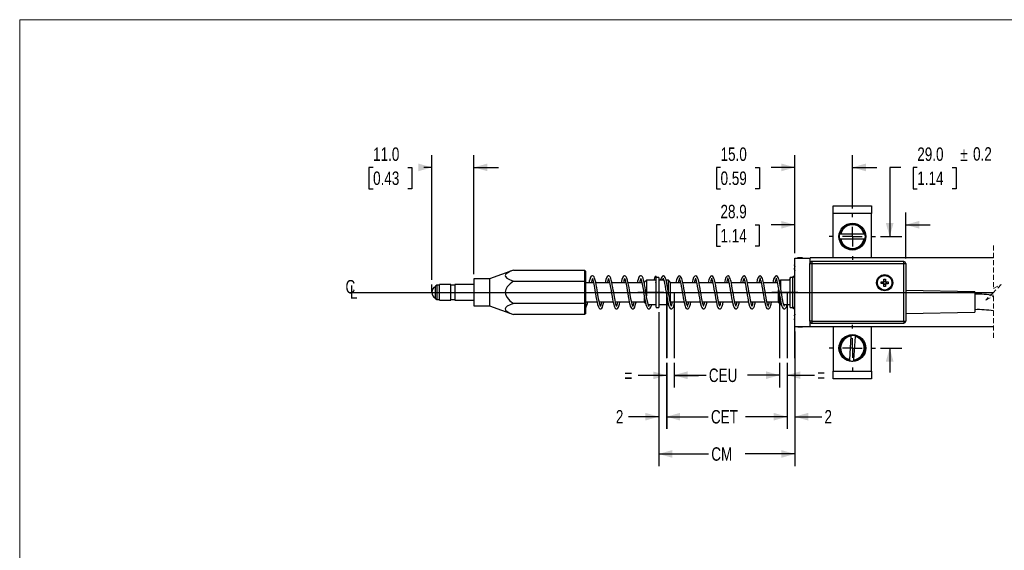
# Model space of a CAD drawing. Header units: millimetres. Extents: x 0 to 432, y 0 to 279.
# Tile 3 of 7: x 0 to 256, y 141 to 279. Entities that reach past the tile are written whole.
import ezdxf

# ---------------------------------------------------------------- set-up
doc = ezdxf.new("R2010")
doc.units = ezdxf.units.MM
doc.linetypes.add('CENTERX2', pattern=[20.32, 12.7, -2.54, 2.54, -2.54])
doc.linetypes.add('HIDDEN', pattern=[1.905, 1.27, -0.635])
doc.layers.add('CENTER', color=40, linetype='CENTERX2')
doc.layers.add('DIMENSIONS', color=140, linetype='Continuous', lineweight=25)
doc.layers.add('TEXT', color=140, linetype='Continuous', lineweight=25)
doc.styles.add('SLDTEXTSTYLE0', font='TXT', dxfattribs={"width": 0.75})
doc.dimstyles.new('SLDDIMSTYLE1', dxfattribs={"dimtxt": 3.5, "dimasz": 3.5, "dimexe": 0, "dimexo": 0.0625, "dimgap": 0.875, "dimtad": 0, "dimtih": 1, "dimtoh": 1, "dimdec": 1, "dimrnd": 1e-09, "dimzin": 12, "dimdsep": 46, "dimtxsty": 'SLDTEXTSTYLE0', "dimsah": 1, "dimcen": 0.09, "dimadec": 0, "dimazin": 3, "dimtfac": 1, "dimtdec": 1, "dimtofl": 0, "dimtmove": 0, "dimatfit": 3, "dimfxl": 0, "dimfrac": 2, "dimtolj": 1, "dimtzin": 12, "dimarcsym": 0})
doc.dimstyles.new('SLDDIMSTYLE2', dxfattribs={"dimtxt": 3.5, "dimasz": 3.5, "dimexe": 0, "dimexo": 0.0625, "dimgap": 0.875, "dimtad": 0, "dimtih": 1, "dimtoh": 1, "dimdec": 1, "dimrnd": 1e-09, "dimzin": 12, "dimdsep": 46, "dimtxsty": 'SLDTEXTSTYLE0', "dimsah": 1, "dimcen": 0.09, "dimadec": 0, "dimazin": 3, "dimtfac": 1, "dimtdec": 1, "dimtmove": 0, "dimatfit": 0, "dimfxl": 0, "dimfrac": 2, "dimtolj": 1, "dimtzin": 12, "dimarcsym": 0})
doc.dimstyles.new('SLDDIMSTYLE5', dxfattribs={"dimtxt": 3.5, "dimasz": 3.5, "dimexe": 0, "dimexo": 0.0625, "dimgap": 0.875, "dimtad": 0, "dimtih": 1, "dimtoh": 1, "dimdec": 1, "dimrnd": 1e-09, "dimzin": 4, "dimdsep": 46, "dimtxsty": 'SLDTEXTSTYLE0', "dimsah": 1, "dimcen": 0.09, "dimadec": 0, "dimazin": 1, "dimtfac": 1, "dimtdec": 1, "dimtmove": 0, "dimatfit": 0, "dimfxl": 0, "dimfrac": 2, "dimtolj": 1, "dimtzin": 12, "dimarcsym": 0})

# ---------------------------------------------------------------- blocks, each defined once
blk = doc.blocks.new('SW_BROKEN_VIEW_0')
at = {"color": 0}
for p, q in [((-29.36, 0), (-29.36, -17.17)), ((-27.41, 0), (-27.41, -17.17)), ((0, 0), (0, -17.17)), ((1.97, 0), (1.97, -17.17)), ((3.99, -17.17), (3.99, -7.07)), ((-90.51, -91.8), (-90.51, -93.4))]:
    blk.add_line(p, q, dxfattribs=at)
blk = doc.blocks.new('_D_2')
at = {"layer": 'DIMENSIONS'}
for p, q in [((168.41, 190.12), (168.41, 172.97)), ((199.73, 190.12), (199.73, 172.97)), ((168.41, 176.15), (179.22, 176.15)), ((199.73, 176.15), (188.92, 176.15))]:
    blk.add_line(p, q, dxfattribs=at)
for points in [[(168.41, 176.15), (171.91, 175.15), (171.91, 177.15)], [(199.73, 176.15), (196.23, 177.15), (196.23, 175.15)]]:
    blk.add_solid(points, dxfattribs=at)
at = {"layer": 'DIMENSIONS', "insert": (179.93, 177.88), "char_height": 3.5, "attachment_point": 1, "style": 'SLDTEXTSTYLE0'}
blk.add_mtext('CET', dxfattribs=at)
blk = doc.blocks.new('_D_3')
at = {"layer": 'DIMENSIONS'}
for p, q in [((168.41, 190.12), (168.41, 183.72)), ((170.36, 190.12), (170.36, 183.72)), ((168.41, 186.9), (160.96, 186.9)), ((170.36, 186.9), (176.71, 186.9))]:
    blk.add_line(p, q, dxfattribs=at)
for points in [[(168.41, 186.9), (164.91, 187.9), (164.91, 185.9)], [(170.36, 186.9), (173.86, 185.9), (173.86, 187.9)]]:
    blk.add_solid(points, dxfattribs=at)
at = {"layer": 'DIMENSIONS', "insert": (157.42, 188.63), "char_height": 3.5, "attachment_point": 1, "style": 'SLDTEXTSTYLE0'}
blk.add_mtext('=', dxfattribs=at)
blk = doc.blocks.new('_D_4')
at = {"layer": 'DIMENSIONS'}
for p, q in [((170.36, 190.12), (170.36, 183.76)), ((197.76, 190.12), (197.76, 183.76)), ((170.36, 186.94), (178.67, 186.94)), ((197.76, 186.94), (189.45, 186.94))]:
    blk.add_line(p, q, dxfattribs=at)
for points in [[(170.36, 186.94), (173.86, 185.94), (173.86, 187.94)], [(197.76, 186.94), (194.26, 187.94), (194.26, 185.94)]]:
    blk.add_solid(points, dxfattribs=at)
at = {"layer": 'DIMENSIONS', "insert": (179.38, 188.67), "char_height": 3.5, "attachment_point": 1, "style": 'SLDTEXTSTYLE0'}
blk.add_mtext('CEU', dxfattribs=at)
blk = doc.blocks.new('_D_5')
at = {"layer": 'DIMENSIONS'}
for p, q in [((197.76, 190.12), (197.76, 183.76)), ((199.73, 190.12), (199.73, 183.76)), ((197.76, 186.94), (191.41, 186.94)), ((199.73, 186.94), (206.88, 186.94))]:
    blk.add_line(p, q, dxfattribs=at)
for points in [[(197.76, 186.94), (194.26, 187.94), (194.26, 185.94)], [(199.73, 186.94), (203.23, 185.94), (203.23, 187.94)]]:
    blk.add_solid(points, dxfattribs=at)
at = {"layer": 'DIMENSIONS', "insert": (207.59, 188.67), "char_height": 3.5, "attachment_point": 1, "style": 'SLDTEXTSTYLE0'}
blk.add_mtext('=', dxfattribs=at)
blk = doc.blocks.new('_D_6')
at = {"layer": 'DIMENSIONS'}
for p, q in [((199.73, 190.12), (199.73, 172.97)), ((201.75, 190.12), (201.75, 172.97)), ((199.73, 176.15), (193.38, 176.15)), ((201.75, 176.15), (208.76, 176.15))]:
    blk.add_line(p, q, dxfattribs=at)
for points in [[(199.73, 176.15), (196.23, 177.15), (196.23, 175.15)], [(201.75, 176.15), (205.25, 175.15), (205.25, 177.15)]]:
    blk.add_solid(points, dxfattribs=at)
at = {"layer": 'DIMENSIONS', "insert": (209.47, 177.88), "char_height": 3.5, "attachment_point": 1, "style": 'SLDTEXTSTYLE0'}
blk.add_mtext('2', dxfattribs=at)
blk = doc.blocks.new('SW_BROKEN_VIEW_1')
at = {"color": 0}
for p, q in [((0, 0), (167.72, 0)), ((21.52, 0), (21.52, 2.03)), ((82.67, 0), (82.67, -17.06)), ((180.42, 0), (230, 0))]:
    blk.add_line(p, q, dxfattribs=at)
blk = doc.blocks.new('_D_17')
at = {"layer": 'DIMENSIONS'}
for p, q in [((107.25, 211.78), (107.25, 244.16)), ((118.25, 213.26), (118.25, 244.16)), ((91.99, 240.96), (90.92, 240.96)), ((90.92, 240.96), (90.92, 235.4)), ((101.04, 240.96), (102.11, 240.96)), ((102.11, 240.96), (102.11, 235.4)), ((107.25, 240.99), (105.18, 240.99)), ((118.25, 240.99), (124.6, 240.99)), ((90.92, 235.4), (91.99, 235.4)), ((102.11, 235.4), (101.04, 235.4))]:
    blk.add_line(p, q, dxfattribs=at)
for points in [[(107.25, 240.99), (103.75, 241.99), (103.75, 239.99)], [(118.25, 240.99), (121.75, 239.99), (121.75, 241.99)]]:
    blk.add_solid(points, dxfattribs=at)
at = {"layer": 'DIMENSIONS', "char_height": 3.5, "attachment_point": 1, "style": 'SLDTEXTSTYLE0'}
for s, insert in [('11.0', (91.99, 246.18)), ('0.43', (91.99, 239.92))]:
    blk.add_mtext(s, dxfattribs=dict(at, insert=insert))
blk = doc.blocks.new('_D_18')
at = {"layer": 'DIMENSIONS'}
for p, q in [((166.35, 203.32), (166.35, 172.97)), ((168.4, 190.16), (168.4, 172.97)), ((166.35, 176.15), (158.47, 176.15)), ((168.4, 176.15), (174.75, 176.15))]:
    blk.add_line(p, q, dxfattribs=at)
for points in [[(166.35, 176.15), (162.85, 177.15), (162.85, 175.15)], [(168.4, 176.15), (171.9, 175.15), (171.9, 177.15)]]:
    blk.add_solid(points, dxfattribs=at)
at = {"layer": 'DIMENSIONS', "insert": (155.18, 177.88), "char_height": 3.5, "attachment_point": 1, "style": 'SLDTEXTSTYLE0'}
blk.add_mtext('2', dxfattribs=at)
blk = doc.blocks.new('_D_21')
at = {"layer": 'DIMENSIONS'}
for p, q in [((201.75, 218.66), (201.75, 229.23)), ((230.65, 217.26), (230.65, 229.23)), ((182.41, 226.03), (181.34, 226.03)), ((181.34, 226.03), (181.34, 220.47)), ((191.46, 226.03), (192.52, 226.03)), ((192.52, 226.03), (192.52, 220.47)), ((201.75, 226.06), (195.59, 226.06)), ((230.65, 226.06), (237, 226.06)), ((181.34, 220.47), (182.41, 220.47)), ((192.52, 220.47), (191.46, 220.47))]:
    blk.add_line(p, q, dxfattribs=at)
for points in [[(201.75, 226.06), (198.25, 227.06), (198.25, 225.06)], [(230.65, 226.06), (234.15, 225.06), (234.15, 227.06)]]:
    blk.add_solid(points, dxfattribs=at)
at = {"layer": 'DIMENSIONS', "char_height": 3.5, "attachment_point": 1, "style": 'SLDTEXTSTYLE0'}
for s, insert in [('28.9', (182.41, 231.25)), ('1.14', (182.41, 224.99))]:
    blk.add_mtext(s, dxfattribs=dict(at, insert=insert))
blk = doc.blocks.new('_D_23')
at = {"layer": 'DIMENSIONS'}
for p, q in [((229.38, 240.99), (226.45, 240.99)), ((226.45, 240.99), (226.45, 222.99)), ((233.64, 240.96), (232.58, 240.96)), ((232.58, 240.96), (232.58, 235.4)), ((242.7, 240.96), (243.76, 240.96)), ((243.76, 240.96), (243.76, 235.4)), ((232.58, 235.4), (233.64, 235.4)), ((243.76, 235.4), (242.7, 235.4)), ((224.06, 222.99), (229.63, 222.99)), ((224.06, 193.99), (229.63, 193.99)), ((226.45, 193.99), (226.45, 187.64))]:
    blk.add_line(p, q, dxfattribs=at)
for points in [[(226.45, 222.99), (227.45, 226.49), (225.45, 226.49)], [(226.45, 193.99), (225.45, 190.49), (227.45, 190.49)]]:
    blk.add_solid(points, dxfattribs=at)
at = {"layer": 'DIMENSIONS', "char_height": 3.5, "attachment_point": 1, "style": 'SLDTEXTSTYLE0'}
for s, insert in [('29.0', (233.64, 246.18)), ('%%p', (244.83, 246.18)), ('0.2', (248.16, 246.24)), ('1.14', (233.64, 239.92))]:
    blk.add_mtext(s, dxfattribs=dict(at, insert=insert))
blk = doc.blocks.new('_D_24')
at = {"layer": 'DIMENSIONS'}
for p, q in [((201.75, 218.66), (201.75, 244.16)), ((216.75, 230.3), (216.75, 244.16)), ((182.43, 240.96), (181.37, 240.96)), ((181.37, 240.96), (181.37, 235.4)), ((191.48, 240.96), (192.55, 240.96)), ((192.55, 240.96), (192.55, 235.4)), ((201.75, 240.99), (195.62, 240.99)), ((216.75, 240.99), (223.1, 240.99)), ((181.37, 235.4), (182.43, 235.4)), ((192.55, 235.4), (191.48, 235.4))]:
    blk.add_line(p, q, dxfattribs=at)
for points in [[(201.75, 240.99), (198.25, 241.99), (198.25, 239.99)], [(216.75, 240.99), (220.25, 239.99), (220.25, 241.99)]]:
    blk.add_solid(points, dxfattribs=at)
at = {"layer": 'DIMENSIONS', "char_height": 3.5, "attachment_point": 1, "style": 'SLDTEXTSTYLE0'}
for s, insert in [('15.0', (182.43, 246.18)), ('0.59', (182.43, 239.92))]:
    blk.add_mtext(s, dxfattribs=dict(at, insert=insert))
blk = doc.blocks.new('_D_25')
at = {"layer": 'DIMENSIONS'}
for p, q in [((166.35, 203.32), (166.35, 163.28)), ((201.75, 198.32), (201.75, 163.28)), ((166.35, 166.46), (179.3, 166.46)), ((201.75, 166.46), (188.8, 166.46))]:
    blk.add_line(p, q, dxfattribs=at)
for points in [[(166.35, 166.46), (169.85, 165.46), (169.85, 167.46)], [(201.75, 166.46), (198.25, 167.46), (198.25, 165.46)]]:
    blk.add_solid(points, dxfattribs=at)
at = {"layer": 'DIMENSIONS', "insert": (180.01, 168.19), "char_height": 3.5, "attachment_point": 1, "style": 'SLDTEXTSTYLE0'}
blk.add_mtext('CM', dxfattribs=at)
blk = doc.blocks.new('SW_SYMBOL_MOD_CL')
at = {"layer": 'TEXT', "color": 0, "char_height": 783, "attachment_point": 5, "style": 'SLDTEXTSTYLE0'}
for s, insert in [('C', (400, 600)), ('L', (600, 300))]:
    blk.add_mtext(s, dxfattribs=dict(at, insert=insert))
blk = doc.blocks.new('SW_CENTERMARKSYMBOL_2')
at = {"layer": 'CENTER', "color": 0}
for p, q in [((0, 5.08), (0, 6.04)), ((-5.08, 0), (-6.04, 0)), ((0, 0), (-2.54, 0)), ((0, 0), (0, 2.54)), ((0, 0), (0, -2.54)), ((0, 0), (2.54, 0)), ((5.08, 0), (6.04, 0)), ((0, -5.08), (0, -6.04))]:
    blk.add_line(p, q, dxfattribs=at)
blk = doc.blocks.new('SW_CENTERMARKSYMBOL_5')
at = {"layer": 'CENTER', "color": 0}
for p, q in [((0, 5.08), (0, 6.04)), ((-5.08, 0), (-6.04, 0)), ((0, 0), (-2.54, 0)), ((0, 0), (0, 2.54)), ((0, 0), (0, -2.54)), ((0, 0), (2.54, 0)), ((5.08, 0), (6.04, 0)), ((0, -5.08), (0, -6.04))]:
    blk.add_line(p, q, dxfattribs=at)

msp = doc.modelspace()

# ---------------------------------------------------------------- linework, layer by layer
at = {"color": 7, "linetype": 'Continuous', "lineweight": 18}
for p, q in [((0, 0), (0, 279.4)), ((0, 279.4), (431.8, 279.4))]:
    msp.add_line(p, q, dxfattribs=at)
for p, q in [((211.75, 217.49), (211.75, 228.99)), ((213.52, 223.59), (213.43, 223.59)), ((219.78, 223.59), (213.72, 223.59)), ((220.06, 223.59), (219.98, 223.59)), ((213.52, 222.39), (213.72, 222.39)), ((213.72, 222.39), (219.78, 222.39)), ((219.98, 222.39), (220.06, 222.39)), ((201.7, 215.48), (201.75, 215.48)), ((201.7, 215.42), (201.7, 215.21)), ((201.7, 215.42), (201.75, 215.42)), ((202.45, 217.39), (202.45, 217.39)), ((202.64, 217.42), (202.64, 217.49)), ((202.64, 217.39), (202.64, 217.42)), ((203.75, 217.39), (203.75, 217.49)), ((205.65, 215.99), (206.15, 215.99)), ((253.46, 217.49), (205.75, 217.49)), ((205.75, 216.29), (205.75, 217.49)), ((206.15, 216.49), (206.15, 215.99)), ((206.15, 215.99), (206.15, 200.99)), ((230.15, 215.99), (230.65, 215.99)), ((230.65, 215.99), (230.65, 200.99)), ((128.5, 214.26), (122.25, 211.99)), ((201.75, 215.22), (201.7, 215.21)), ((201.75, 214.37), (201.7, 214.37)), ((108.55, 210.39), (108.25, 210.09)), ((109.25, 210.39), (108.55, 210.39)), ((108.55, 210.39), (108.55, 210.31)), ((108.55, 210.31), (108.55, 206.59)), ((112.25, 210.49), (109.25, 210.49)), ((109.25, 206.49), (109.25, 210.49)), ((112.25, 206.49), (112.25, 210.49)), ((113.25, 210.39), (112.25, 210.39)), ((118.25, 210.49), (113.25, 210.49)), ((113.25, 210.49), (113.25, 207.49)), ((122.25, 211.99), (118.25, 211.99)), ((118.25, 211.99), (118.25, 206.74)), ((122.25, 211.99), (122.25, 206.74)), ((149.34, 210.99), (147.25, 210.99)), ((153.54, 210.99), (149.95, 210.99)), ((157.74, 210.99), (154.15, 210.99)), ((161.94, 210.99), (158.35, 210.99)), ((162.65, 210.99), (162.55, 210.99)), ((163.15, 211.64), (162.65, 211.14)), ((162.65, 210.55), (162.65, 211.14)), ((165.65, 211.64), (163.15, 211.64)), ((163.15, 211.64), (163.15, 207.62)), ((165.56, 210.99), (165.65, 211.35)), ((165.65, 212.39), (165.65, 212.72)), ((166.35, 212.39), (165.65, 212.39)), ((165.65, 204.66), (165.65, 212.36)), ((166.35, 212.39), (166.35, 204.59)), ((167.65, 211.64), (166.35, 211.64)), ((168.85, 208.57), (168.85, 211.64)), ((169.35, 211.14), (169.35, 205.89)), ((172.01, 210.99), (169.35, 210.99)), ((176.21, 210.99), (172.61, 210.99)), ((180.41, 210.99), (176.81, 210.99)), ((184.61, 210.99), (181.01, 210.99)), ((188.81, 210.99), (185.21, 210.99)), ((193.01, 210.99), (189.41, 210.99)), ((197.21, 210.99), (193.61, 210.99)), ((198.05, 211.64), (198.05, 209.74)), ((201.25, 212.39), (200.55, 212.39)), ((200.55, 204.95), (200.55, 212.39)), ((201.36, 212.6), (201.25, 212.49)), ((201.25, 212.47), (201.25, 212.49)), ((201.25, 212.39), (201.25, 212.47)), ((224.8, 211.04), (224.8, 211.23)), ((225.09, 210.64), (224.91, 210.64)), ((225.21, 211.34), (225.39, 211.34)), ((225.5, 210.93), (225.5, 210.74)), ((108.25, 210.02), (108.25, 210.09)), ((108.25, 206.89), (108.25, 210.02)), ((197.55, 206.08), (197.55, 209.15)), ((248.65, 208.66), (230.65, 208.97)), ((248.65, 208.66), (248.65, 203.32)), ((109.25, 206.49), (112.25, 206.49)), ((112.25, 206.59), (113.25, 206.59)), ((113.25, 207.49), (113.25, 206.49)), ((113.25, 206.49), (118.25, 206.49)), ((118.25, 206.74), (118.25, 204.99)), ((122.25, 206.74), (122.25, 204.99)), ((147.25, 205.99), (150.26, 205.99)), ((150.86, 205.99), (154.46, 205.99)), ((155.06, 205.99), (158.66, 205.99)), ((159.26, 205.99), (162.65, 205.99)), ((162.65, 205.89), (162.65, 207.04)), ((162.65, 205.84), (162.65, 205.89)), ((162.65, 205.84), (162.97, 205.52)), ((163.63, 205.34), (165.65, 205.34)), ((163.88, 205.34), (163.76, 204.92)), ((166.35, 205.34), (168.85, 205.34)), ((168.85, 205.34), (168.85, 205.4)), ((169.35, 205.99), (172.91, 205.99)), ((169.35, 205.89), (169.35, 205.84)), ((173.52, 205.99), (177.11, 205.99)), ((177.72, 205.99), (181.31, 205.99)), ((181.92, 205.99), (185.51, 205.99)), ((186.12, 205.99), (189.71, 205.99)), ((190.32, 205.99), (193.91, 205.99)), ((194.52, 205.99), (197.55, 205.99)), ((197.55, 205.84), (197.55, 206.08)), ((197.55, 205.84), (198.05, 205.34)), ((198.05, 206.3), (198.05, 205.63)), ((198.05, 205.63), (198.05, 205.34)), ((198.05, 205.34), (198.27, 205.34)), ((198.87, 205.34), (200.55, 205.34)), ((118.25, 204.99), (122.25, 204.99)), ((122.25, 204.99), (128.5, 202.71)), ((165.65, 204.66), (165.65, 204.59)), ((165.65, 204.59), (166.35, 204.59)), ((200.55, 204.59), (200.55, 204.95)), ((200.55, 204.59), (201.25, 204.59)), ((201.25, 204.49), (201.25, 204.5)), ((201.25, 204.49), (201.38, 204.36)), ((230.65, 203.01), (248.65, 203.32)), ((201.7, 201.62), (201.75, 201.62)), ((201.75, 201.61), (201.7, 201.61)), ((206.15, 200.99), (206.15, 200.49)), ((230.15, 200.99), (230.65, 200.99)), ((230.15, 200.99), (230.15, 200.49)), ((201.75, 199.59), (205.75, 199.59)), ((202.45, 199.58), (202.45, 199.59)), ((202.64, 199.49), (202.64, 199.59)), ((202.64, 199.49), (203.75, 199.49)), ((203.75, 199.49), (203.75, 199.59)), ((217.15, 190.92), (217.54, 196.97))]:
    msp.add_line(p, q)
at = {"color": 7, "linetype": 'HIDDEN', "lineweight": 18}
for p, q in [((253.46, 220.66), (253.46, 209.49)), ((253.46, 209.49), (255.46, 210.49)), ((255.46, 210.49), (253.46, 208.49)), ((253.46, 208.49), (251.46, 206.49)), ((251.46, 206.49), (253.46, 207.49)), ((253.46, 207.49), (253.46, 196.31))]:
    msp.add_line(p, q, dxfattribs=at)
at = {"color": 7, "linetype": 'CENTERX2'}
for p, q in [((167.65, 208.49), (160.9, 208.49)), ((202.55, 208.49), (195.8, 208.49))]:
    msp.add_line(p, q, dxfattribs=at)
at = {"flags": 128}
for points in [[(221.75, 217.49), (221.75, 228.99), (211.75, 228.99), (211.75, 229.38), (211.75, 229.75), (211.75, 230.1), (211.75, 230.4), (211.75, 230.65), (211.75, 230.84), (211.75, 230.95), (211.75, 230.99), (221.75, 230.99), (221.75, 230.95), (221.75, 230.84), (221.75, 230.65), (221.75, 230.4), (221.75, 230.1), (221.75, 229.75), (221.75, 229.38), (221.75, 228.99)], [(219.82, 223.59), (219.78, 223.59), (219.56, 224.26), (219.2, 224.87), (218.71, 225.37), (218.12, 225.76), (217.45, 226), (216.75, 226.08), (216.05, 226), (215.38, 225.76), (214.79, 225.37), (214.3, 224.87), (213.93, 224.26), (213.72, 223.59), (213.65, 223.59), (213.59, 223.59), (213.55, 223.59), (213.52, 223.59), (213.52, 223.59), (213.72, 224.26), (214.05, 224.87), (214.52, 225.4), (215.08, 225.82), (215.71, 226.11), (216.4, 226.26), (217.1, 226.26), (217.78, 226.11), (218.42, 225.82), (218.98, 225.4), (219.44, 224.87), (219.78, 224.26), (219.98, 223.59), (219.98, 223.59), (219.96, 223.59), (219.94, 223.59), (219.88, 223.59), (219.82, 223.59)], [(213.52, 222.39), (213.48, 222.39), (213.43, 222.39), (213.41, 222.54), (213.39, 222.69), (213.38, 222.84), (213.38, 222.99), (213.38, 223.14), (213.39, 223.29), (213.41, 223.44), (213.43, 223.59)], [(213.72, 222.39), (213.93, 221.71), (214.3, 221.11), (214.79, 220.6), (215.38, 220.22), (216.05, 219.98), (216.75, 219.9), (217.45, 219.98), (218.12, 220.22), (218.71, 220.6), (219.2, 221.11), (219.56, 221.71), (219.78, 222.39), (219.84, 222.39), (219.9, 222.39), (219.94, 222.39), (219.97, 222.39), (219.98, 222.39)], [(201.75, 215.54), (201.75, 215.54), (201.73, 215.52), (201.72, 215.5), (201.7, 215.48), (201.7, 215.5), (201.7, 215.52), (201.7, 215.53), (201.7, 215.55), (201.7, 215.57), (201.7, 215.58), (201.7, 215.59), (201.7, 215.6), (201.72, 215.68), (201.73, 215.77), (201.75, 215.85), (201.75, 215.86)], [(201.75, 199.59), (201.75, 217.39), (205.75, 217.39)], [(203.75, 217.49), (202.64, 217.49), (202.62, 217.49), (202.59, 217.48), (202.56, 217.47), (202.54, 217.46), (202.51, 217.45), (202.49, 217.43), (202.47, 217.41), (202.45, 217.39)], [(206.15, 215.99), (230.15, 215.99), (230.15, 216.09), (230.15, 216.18), (230.15, 216.27), (230.15, 216.34), (230.15, 216.4), (230.15, 216.45), (230.15, 216.48), (230.15, 216.49), (206.15, 216.49), (206.05, 216.48), (205.96, 216.45), (205.87, 216.4), (205.8, 216.34), (205.73, 216.27), (205.69, 216.18), (205.66, 216.09), (205.65, 215.99)], [(206.15, 200.99), (206.05, 200.99), (205.96, 200.99), (205.87, 200.99), (205.8, 200.99), (205.73, 200.99), (205.69, 200.99), (205.66, 200.99), (205.65, 200.99), (205.65, 215.99)], [(206.15, 200.99), (230.15, 200.99), (230.15, 215.99)], [(128.5, 214.26), (127.73, 213.96), (127.03, 213.6), (126.52, 213.19), (126.38, 212.88), (126.44, 212.57), (126.77, 212.21), (127.48, 211.79), (128.5, 211.37), (127.65, 210.69), (126.91, 209.9), (126.51, 209.19), (126.37, 208.55), (126.46, 207.9), (126.87, 207.13), (127.62, 206.3), (128.5, 205.6), (127.66, 205.26), (126.91, 204.86), (126.51, 204.51), (126.37, 204.19), (126.46, 203.86), (126.87, 203.48), (127.61, 203.07), (128.5, 202.71)], [(128.5, 214.26), (147.05, 214.26), (147.05, 211.37)], [(147.05, 214.26), (147.25, 214.03), (147.25, 211.26)], [(151.21, 204.78), (151.22, 204.78), (151.17, 204.89), (151.1, 205.09), (151.01, 205.41), (150.9, 205.84), (150.76, 206.46), (150.59, 207.34), (150.42, 208.43), (150.32, 209.06), (150.2, 209.74), (150.06, 210.44), (149.93, 211.11), (149.79, 211.69), (149.65, 212.16), (149.49, 212.5), (149.32, 212.69), (149.14, 212.78), (148.99, 212.78), (148.76, 212.67), (148.6, 212.48), (148.37, 211.85), (148.24, 211.36), (148.16, 210.99)], [(155.41, 204.78), (155.42, 204.78), (155.37, 204.89), (155.3, 205.09), (155.21, 205.41), (155.1, 205.84), (154.96, 206.46), (154.79, 207.34), (154.62, 208.43), (154.52, 209.06), (154.4, 209.74), (154.26, 210.44), (154.13, 211.11), (153.99, 211.69), (153.85, 212.16), (153.69, 212.5), (153.52, 212.69), (153.34, 212.78), (153.19, 212.78), (152.96, 212.67), (152.8, 212.48), (152.57, 211.85), (152.44, 211.36), (152.36, 210.99)], [(159.61, 204.78), (159.62, 204.78), (159.57, 204.89), (159.5, 205.09), (159.41, 205.41), (159.3, 205.84), (159.16, 206.46), (158.99, 207.34), (158.82, 208.43), (158.72, 209.06), (158.6, 209.74), (158.46, 210.44), (158.33, 211.11), (158.19, 211.69), (158.05, 212.16), (157.89, 212.5), (157.72, 212.69), (157.54, 212.78), (157.39, 212.78), (157.16, 212.67), (157, 212.48), (156.77, 211.85), (156.64, 211.36), (156.56, 210.99)], [(162.25, 212.16), (162.09, 212.5), (161.92, 212.69), (161.74, 212.78), (161.59, 212.78), (161.36, 212.67), (161.2, 212.48), (160.97, 211.85), (160.84, 211.36), (160.76, 210.99)], [(169.66, 204.8), (169.68, 204.81), (169.59, 204.99), (169.48, 205.32), (169.36, 205.79), (169.23, 206.4), (169.1, 207.12), (168.96, 207.92), (168.82, 208.74), (168.68, 209.52), (168.56, 210.23), (168.35, 211.31), (168.25, 211.71), (168.12, 212.12), (168, 212.37), (167.84, 212.62), (167.6, 212.77), (167.31, 212.73), (167.02, 212.36), (166.79, 211.75), (166.76, 211.64)], [(173.86, 204.8), (173.88, 204.81), (173.79, 204.99), (173.68, 205.32), (173.56, 205.79), (173.43, 206.4), (173.3, 207.12), (173.16, 207.92), (173.02, 208.74), (172.88, 209.52), (172.76, 210.23), (172.55, 211.31), (172.45, 211.71), (172.32, 212.12), (172.2, 212.37), (172.04, 212.62), (171.8, 212.77), (171.51, 212.73), (171.22, 212.36), (170.99, 211.75), (170.83, 211.07), (170.81, 210.99)], [(178.06, 204.8), (178.08, 204.81), (177.99, 204.99), (177.88, 205.32), (177.76, 205.79), (177.63, 206.4), (177.5, 207.12), (177.36, 207.92), (177.22, 208.74), (177.08, 209.52), (176.96, 210.23), (176.75, 211.31), (176.65, 211.71), (176.52, 212.12), (176.4, 212.37), (176.24, 212.62), (176, 212.77), (175.71, 212.73), (175.42, 212.36), (175.19, 211.75), (175.03, 211.07), (175.01, 210.99)], [(182.26, 204.8), (182.28, 204.81), (182.19, 204.99), (182.08, 205.32), (181.96, 205.79), (181.83, 206.4), (181.7, 207.12), (181.56, 207.92), (181.42, 208.74), (181.28, 209.52), (181.16, 210.23), (180.95, 211.31), (180.85, 211.71), (180.72, 212.12), (180.6, 212.37), (180.44, 212.62), (180.2, 212.77), (179.91, 212.73), (179.62, 212.36), (179.39, 211.75), (179.23, 211.07), (179.21, 210.99)], [(186.46, 204.8), (186.48, 204.81), (186.39, 204.99), (186.28, 205.32), (186.16, 205.79), (186.03, 206.4), (185.9, 207.12), (185.76, 207.92), (185.62, 208.74), (185.48, 209.52), (185.36, 210.23), (185.15, 211.31), (185.05, 211.71), (184.92, 212.12), (184.8, 212.37), (184.64, 212.62), (184.4, 212.77), (184.11, 212.73), (183.82, 212.36), (183.59, 211.75), (183.43, 211.07), (183.41, 210.99)], [(190.66, 204.8), (190.68, 204.81), (190.59, 204.99), (190.48, 205.32), (190.36, 205.79), (190.23, 206.4), (190.1, 207.12), (189.96, 207.92), (189.82, 208.74), (189.68, 209.52), (189.56, 210.23), (189.35, 211.31), (189.25, 211.71), (189.12, 212.12), (189, 212.37), (188.84, 212.62), (188.6, 212.77), (188.31, 212.73), (188.02, 212.36), (187.79, 211.75), (187.63, 211.07), (187.61, 210.99)], [(194.86, 204.8), (194.88, 204.81), (194.79, 204.99), (194.68, 205.32), (194.56, 205.79), (194.43, 206.4), (194.3, 207.12), (194.16, 207.92), (194.02, 208.74), (193.88, 209.52), (193.76, 210.23), (193.55, 211.31), (193.45, 211.71), (193.32, 212.12), (193.2, 212.37), (193.04, 212.62), (192.8, 212.77), (192.51, 212.73), (192.22, 212.36), (191.99, 211.75), (191.83, 211.07), (191.81, 210.99)], [(199.06, 204.8), (199.08, 204.81), (198.99, 204.99), (198.88, 205.32), (198.76, 205.79), (198.63, 206.4), (198.5, 207.12), (198.36, 207.92), (198.22, 208.74), (198.08, 209.52), (197.96, 210.23), (197.75, 211.31), (197.65, 211.71), (197.52, 212.12), (197.4, 212.37), (197.24, 212.62), (197, 212.77), (196.71, 212.73)], [(201.75, 212.95), (201.4, 212.64), (201.25, 212.47)], [(201.75, 214.29), (201.75, 214.31), (201.73, 214.39), (201.72, 214.47), (201.7, 214.55), (201.7, 214.57), (201.7, 214.6), (201.7, 214.62), (201.7, 214.65), (201.7, 214.68), (201.7, 214.7), (201.7, 214.73), (201.7, 214.76), (201.72, 214.78), (201.73, 214.8), (201.75, 214.82), (201.75, 214.82)], [(128.5, 211.37), (147.05, 211.37), (147.05, 205.6), (128.5, 205.6)], [(147.05, 211.37), (147.25, 211.26), (147.25, 205.72), (147.05, 205.6), (147.05, 202.71), (128.5, 202.71)], [(149.08, 212.01), (149.25, 211.4), (149.43, 210.6), (149.6, 209.75), (149.73, 208.95), (149.86, 208.19), (149.98, 207.42), (150.12, 206.65), (150.27, 205.94), (150.41, 205.35), (150.54, 204.9), (150.81, 204.35), (151.03, 204.21), (151.31, 204.22), (151.52, 204.38), (151.68, 204.63), (151.91, 205.38), (152.03, 205.91), (152.05, 205.99)], [(153.28, 212.01), (153.45, 211.4), (153.63, 210.6), (153.8, 209.75), (153.93, 208.95), (154.06, 208.19), (154.18, 207.42), (154.32, 206.65), (154.47, 205.94), (154.61, 205.35), (154.74, 204.9), (155.01, 204.35), (155.23, 204.21), (155.51, 204.22), (155.72, 204.38), (155.88, 204.63), (156.11, 205.38), (156.23, 205.91), (156.25, 205.99)], [(157.48, 212.01), (157.65, 211.4), (157.83, 210.6), (158, 209.75), (158.13, 208.95), (158.26, 208.19), (158.38, 207.42), (158.52, 206.65), (158.67, 205.94), (158.81, 205.35), (158.94, 204.9), (159.21, 204.35), (159.43, 204.21), (159.71, 204.22), (159.92, 204.38), (160.08, 204.63), (160.31, 205.38), (160.43, 205.91), (160.45, 205.99)], [(161.68, 212.01), (161.85, 211.4), (162.03, 210.6), (162.2, 209.75), (162.33, 208.95), (162.46, 208.19), (162.58, 207.42), (162.72, 206.65), (162.87, 205.94), (163.01, 205.35), (163.14, 204.9), (163.41, 204.35), (163.63, 204.21), (163.91, 204.22), (164.12, 204.38), (164.28, 204.63), (164.5, 205.34)], [(163.81, 204.78), (163.82, 204.78), (163.77, 204.89), (163.7, 205.09), (163.61, 205.41), (163.5, 205.84), (163.36, 206.46), (163.19, 207.34), (163.02, 208.43), (162.92, 209.06), (162.8, 209.74), (162.66, 210.44), (162.53, 211.11), (162.39, 211.69), (162.25, 212.16)], [(167.37, 211.64), (167.44, 211.9), (167.53, 212.12)], [(167.5, 212.15), (167.48, 212.14), (167.5, 212.08), (167.58, 211.86), (167.71, 211.43), (167.85, 210.81), (167.98, 210.12), (168.11, 209.36), (168.25, 208.57), (168.39, 207.79), (168.52, 207.06), (168.74, 205.83), (168.99, 204.9), (169.14, 204.56), (169.31, 204.32), (169.53, 204.2), (169.76, 204.21), (169.95, 204.35), (170.1, 204.58), (170.24, 204.92), (170.38, 205.38), (170.52, 205.98), (170.52, 205.99)], [(169.35, 211.14), (168.85, 211.64), (168.27, 211.64)], [(171.7, 212.15), (171.68, 212.14), (171.7, 212.08), (171.78, 211.86), (171.91, 211.43), (172.05, 210.81), (172.18, 210.12), (172.31, 209.36), (172.45, 208.57), (172.59, 207.79), (172.72, 207.06), (172.94, 205.83), (173.19, 204.9), (173.34, 204.56), (173.51, 204.32), (173.73, 204.2), (173.96, 204.21), (174.15, 204.35), (174.3, 204.58), (174.44, 204.92), (174.58, 205.38), (174.72, 205.98), (174.72, 205.99)], [(175.9, 212.15), (175.88, 212.14), (175.9, 212.08), (175.98, 211.86), (176.11, 211.43), (176.25, 210.81), (176.38, 210.12), (176.51, 209.36), (176.65, 208.57), (176.79, 207.79), (176.92, 207.06), (177.14, 205.83), (177.39, 204.9), (177.54, 204.56), (177.71, 204.32), (177.93, 204.2), (178.16, 204.21), (178.35, 204.35), (178.5, 204.58), (178.64, 204.92), (178.78, 205.38), (178.92, 205.98), (178.92, 205.99)], [(180.1, 212.15), (180.08, 212.14), (180.1, 212.08), (180.18, 211.86), (180.31, 211.43), (180.45, 210.81), (180.58, 210.12), (180.71, 209.36), (180.85, 208.57), (180.99, 207.79), (181.12, 207.06), (181.34, 205.83), (181.59, 204.9), (181.74, 204.56), (181.91, 204.32), (182.13, 204.2), (182.36, 204.21), (182.55, 204.35), (182.7, 204.58), (182.84, 204.92), (182.98, 205.38), (183.12, 205.98), (183.12, 205.99)], [(184.3, 212.15), (184.28, 212.14), (184.3, 212.08), (184.38, 211.86), (184.51, 211.43), (184.65, 210.81), (184.78, 210.12), (184.91, 209.36), (185.05, 208.57), (185.19, 207.79), (185.32, 207.06), (185.54, 205.83), (185.79, 204.9), (185.94, 204.56), (186.11, 204.32), (186.33, 204.2), (186.56, 204.21), (186.75, 204.35), (186.9, 204.58), (187.04, 204.92), (187.18, 205.38), (187.32, 205.98), (187.32, 205.99)], [(188.5, 212.15), (188.48, 212.14), (188.5, 212.08), (188.58, 211.86), (188.71, 211.43), (188.85, 210.81), (188.98, 210.12), (189.11, 209.36), (189.25, 208.57), (189.39, 207.79), (189.52, 207.06), (189.74, 205.83), (189.99, 204.9), (190.14, 204.56), (190.31, 204.32), (190.53, 204.2), (190.76, 204.21), (190.95, 204.35), (191.1, 204.58), (191.24, 204.92), (191.38, 205.38), (191.52, 205.98), (191.52, 205.99)], [(192.7, 212.15), (192.68, 212.14), (192.7, 212.08), (192.78, 211.86), (192.91, 211.43), (193.05, 210.81), (193.18, 210.12), (193.31, 209.36), (193.45, 208.57), (193.59, 207.79), (193.72, 207.06), (193.94, 205.83), (194.19, 204.9), (194.34, 204.56), (194.51, 204.32), (194.73, 204.2), (194.96, 204.21), (195.15, 204.35), (195.3, 204.58), (195.44, 204.92), (195.58, 205.38), (195.72, 205.98), (195.72, 205.99)], [(196.9, 212.15), (196.88, 212.14), (196.9, 212.08), (196.98, 211.86), (197.11, 211.43), (197.25, 210.81), (197.38, 210.12), (197.51, 209.36), (197.65, 208.57), (197.79, 207.79), (197.92, 207.06), (198.14, 205.83), (198.39, 204.9), (198.54, 204.56), (198.71, 204.32), (198.93, 204.2), (199.16, 204.21), (199.35, 204.35), (199.5, 204.58), (199.64, 204.92), (199.77, 205.34)], [(200.55, 211.64), (198.05, 211.64), (197.75, 211.33)], [(200.56, 212.21), (200.39, 211.75), (200.36, 211.64)], [(201.25, 204.58), (201.25, 204.82), (201.25, 205.2), (201.25, 205.7), (201.25, 206.3), (201.25, 206.98), (201.25, 207.72), (201.25, 208.49), (201.25, 209.25), (201.25, 209.99), (201.25, 210.67), (201.25, 211.28), (201.25, 211.77), (201.25, 212.15), (201.25, 212.39), (201.25, 212.39), (201.42, 212.42), (201.75, 212.56)], [(224.9, 210.04), (224.91, 210.62), (224.89, 210.64), (224.87, 210.65), (224.85, 210.66), (224.84, 210.68), (224.82, 210.7), (224.81, 210.71), (224.79, 210.73), (224.78, 210.75), (224.2, 210.76), (224.2, 211.24), (224.78, 211.23), (224.8, 211.25), (224.81, 211.27), (224.83, 211.29), (224.84, 211.3), (224.86, 211.32), (224.88, 211.33), (224.9, 211.35), (224.91, 211.36), (224.92, 211.94), (225.4, 211.93), (225.39, 211.35), (225.41, 211.34), (225.43, 211.33), (225.45, 211.31), (225.46, 211.29), (225.48, 211.28), (225.49, 211.26), (225.51, 211.24), (225.52, 211.22), (226.1, 211.22), (226.1, 210.74), (225.52, 210.74), (225.5, 210.72), (225.49, 210.71), (225.47, 210.69), (225.46, 210.67), (225.44, 210.66), (225.42, 210.64), (225.4, 210.63), (225.39, 210.62), (225.38, 210.03), (224.9, 210.04)], [(224.91, 211.25), (224.91, 211.25), (224.91, 211.25), (224.9, 211.24), (224.9, 211.24), (224.9, 211.24), (224.9, 211.24), (224.89, 211.23), (224.89, 211.23), (224.87, 211.23), (224.8, 211.23), (224.78, 211.23)], [(224.78, 210.75), (224.79, 210.75), (224.86, 210.75), (224.88, 210.75)], [(224.8, 210.75), (224.8, 210.94), (224.79, 210.97), (224.79, 211.01), (224.8, 211.04)], [(224.88, 210.75), (224.89, 210.75), (224.89, 210.74), (224.89, 210.74), (224.9, 210.74), (224.9, 210.74), (224.9, 210.73), (224.9, 210.73), (224.91, 210.73), (224.91, 210.7), (224.91, 210.63), (224.91, 210.62)], [(224.91, 211.36), (224.91, 211.35), (224.91, 211.28), (224.91, 211.25)], [(224.91, 211.34), (225.1, 211.34), (225.14, 211.34), (225.17, 211.34), (225.21, 211.34)], [(225.39, 210.63), (225.2, 210.64), (225.16, 210.63), (225.13, 210.63), (225.09, 210.64)], [(225.41, 211.22), (225.41, 211.23), (225.41, 211.23), (225.41, 211.23), (225.4, 211.24), (225.4, 211.24), (225.4, 211.24), (225.4, 211.24), (225.39, 211.25), (225.39, 211.27), (225.39, 211.34), (225.39, 211.35)], [(225.39, 210.62), (225.39, 210.63), (225.39, 210.7), (225.39, 210.72), (225.39, 210.73), (225.39, 210.73), (225.4, 210.73), (225.4, 210.73), (225.4, 210.74), (225.4, 210.74), (225.41, 210.74), (225.41, 210.74), (225.43, 210.74), (225.5, 210.74), (225.52, 210.74)], [(225.52, 211.22), (225.51, 211.22), (225.44, 211.22), (225.41, 211.22)], [(225.5, 211.22), (225.5, 211.04), (225.51, 211), (225.51, 210.97), (225.5, 210.93)], [(108.25, 206.89), (108.55, 206.59), (109.25, 206.59)], [(147.25, 205.72), (147.25, 202.94), (147.05, 202.71)], [(151.44, 205.99), (151.33, 205.49), (151.16, 204.92)], [(155.64, 205.99), (155.53, 205.49), (155.36, 204.92)], [(159.84, 205.99), (159.73, 205.49), (159.56, 204.92)], [(201.25, 204.58), (201.25, 204.58), (201.25, 204.57), (201.25, 204.57), (201.25, 204.56), (201.25, 204.55), (201.25, 204.53), (201.25, 204.52), (201.25, 204.5), (201.48, 204.27), (201.75, 204.03)], [(201.75, 202.35), (201.75, 202.35), (201.73, 202.35), (201.72, 202.35), (201.7, 202.35), (201.7, 202.38), (201.7, 202.4), (201.7, 202.43), (201.7, 202.45), (201.7, 202.47), (201.7, 202.49), (201.7, 202.51), (201.7, 202.53)], [(201.75, 201.18), (201.75, 201.19), (201.73, 201.28), (201.72, 201.36), (201.7, 201.44), (201.7, 201.46), (201.7, 201.48), (201.7, 201.5), (201.7, 201.52), (201.7, 201.54), (201.7, 201.56), (201.7, 201.59), (201.7, 201.61), (201.72, 201.61), (201.73, 201.61), (201.75, 201.61), (201.75, 201.61)], [(205.65, 200.99), (205.66, 200.89), (205.69, 200.8), (205.73, 200.71), (205.8, 200.63), (205.87, 200.57), (205.96, 200.53), (206.05, 200.5), (206.15, 200.49), (230.15, 200.49)], [(253.46, 199.49), (205.75, 199.49), (205.75, 200.69)], [(211.75, 199.49), (211.75, 187.99), (221.75, 187.99), (221.75, 199.49)], [(216.36, 197.25), (216.36, 197.29), (216.37, 197.33), (216.52, 197.35), (216.67, 197.36), (216.82, 197.36), (216.97, 197.35), (217.12, 197.34), (217.27, 197.32), (217.42, 197.29), (217.56, 197.26)], [(216.35, 197.05), (215.66, 196.88), (215.03, 196.56), (214.49, 196.1), (214.07, 195.53), (213.79, 194.88), (213.67, 194.19), (213.7, 193.48), (213.9, 192.8), (214.24, 192.18), (214.72, 191.66), (215.3, 191.26), (215.96, 191), (215.95, 190.94), (215.95, 190.88), (215.95, 190.85), (215.94, 190.81), (215.94, 190.8)], [(216.36, 197.25), (216.36, 197.24), (216.36, 197.21), (216.35, 197.16), (216.35, 197.1), (216.35, 197.05), (215.96, 191)], [(217.54, 196.97), (217.55, 197.04), (217.55, 197.1), (217.56, 197.15), (217.56, 197.17), (217.56, 197.18)], [(217.56, 197.18), (217.56, 197.21), (217.56, 197.26)], [(215.94, 190.8), (215.94, 190.76), (215.94, 190.72)], [(217.13, 190.64), (217.14, 190.69), (217.14, 190.72)], [(217.14, 190.72), (217.14, 190.72), (217.14, 190.75), (217.14, 190.77), (217.15, 190.82), (217.15, 190.89), (217.15, 190.92)], [(221.75, 187.99), (221.75, 187.6), (221.75, 187.22), (221.75, 186.88), (221.75, 186.57), (221.75, 186.32), (221.75, 186.14), (221.75, 186.03), (221.75, 185.99), (211.75, 185.99), (211.75, 186.03), (211.75, 186.14), (211.75, 186.32), (211.75, 186.57), (211.75, 186.88), (211.75, 187.22), (211.75, 187.6), (211.75, 187.99)]]:
    msp.add_lwpolyline(points, dxfattribs=at)
for centre, radius in [((216.75, 222.99), 3.5), ((225.15, 210.99), 2.1), ((225.15, 210.99), 1.9), ((216.75, 193.99), 3.5)]:
    msp.add_circle(centre, radius)
for centre, radius, start, end in [((216.75, 222.99), 3.37, 349.7406, 10.2594), ((216.75, 222.99), 3.29, 190.5127, 349.4873), ((230.15, 215.99), 0.5, 360, 90.0001), ((199.57, 210.57), 3.58, 142.8558, 173.2784), ((202.07, 215.43), 0.421, 210.007, 220.7579), ((203.08, 214.47), 1.37, 178.7256, 194.8675), ((155.55, 209.69), 6.91, 159.8426, 169.1422), ((159.75, 209.69), 6.91, 159.8422, 169.1426), ((163.95, 209.69), 6.91, 159.8423, 169.1421), ((168.03, 209.72), 6.78, 159.6165, 169.1999), ((166.65, 211.55), 1.54, 130.8688, 176.643), ((176.17, 210.26), 4.81, 157.2264, 171.2453), ((180.37, 210.26), 4.81, 157.2264, 171.2453), ((184.57, 210.26), 4.81, 157.2262, 171.2455), ((188.77, 210.26), 4.81, 157.2262, 171.2455), ((192.97, 210.26), 4.81, 157.2262, 171.2455), ((197.17, 210.26), 4.81, 157.2262, 171.2455), ((199.79, 210.67), 3.19, 152.102, 174.3051), ((225.15, 210.99), 0.355, 170.968, 187.7346), ((225.15, 210.99), 0.355, 136.8884, 170.9701), ((225.15, 210.99), 0.355, 187.7341, 221.8144), ((225.15, 210.99), 0.356, 97.7346, 131.8141), ((225.15, 210.99), 0.356, 226.8899, 260.9689), ((225.15, 210.99), 0.356, 260.9696, 277.7341), ((225.15, 210.99), 0.356, 80.9696, 97.7341), ((225.15, 210.99), 0.356, 277.7344, 311.8138), ((225.15, 210.99), 0.355, 46.8887, 80.9699), ((225.15, 210.99), 0.355, 7.7341, 41.8144), ((225.15, 210.99), 0.356, 316.8903, 350.9682), ((225.15, 210.99), 0.356, 350.9712, 7.7335), ((108.84, 208.49), 1.59, 111.8436, 248.1564), ((249.52, 182.94), 25.06, 80.9545, 91.9856), ((143.85, 206.49), 4.03, 327.4552, 352.8071), ((165.34, 206.73), 4.63, 337.2486, 350.7107), ((169.54, 206.73), 4.63, 337.2486, 350.7107), ((173.74, 206.73), 4.63, 337.2479, 350.7114), ((177.94, 206.73), 4.63, 337.248, 350.711), ((182.14, 206.73), 4.63, 337.248, 350.7113), ((186.34, 206.73), 4.63, 337.248, 350.7113), ((190.54, 206.73), 4.63, 337.2479, 350.7112), ((196.94, 205.91), 2.29, 335.1471, 345.6195), ((201.27, 203.81), 0.777, 51.8317, 91.444), ((205.65, 201.99), 3.98, 168.2927, 172.1635), ((205.65, 201.98), 3.98, 168.2927, 172.1635), ((249.5, 181.6), 22.4, 79.8169, 92.169), ((201.84, 199.29), 2.34, 92.315, 93.4346), ((230.15, 200.99), 0.5, 269.9999, 0.0001), ((202.64, 199.73), 0.24, 216.9457, 270.0008), ((216.75, 193.99), 3.29, 96.8108, 255.7854), ((216.75, 193.99), 3.29, 276.8108, 75.7854), ((216.75, 193.99), 3.09, 277.4973, 75.0989), ((216.75, 193.99), 3.37, 256.0386, 276.5576)]:
    msp.add_arc(centre, radius, start, end)

# ---------------------------------------------------------------- block references
at = {"color": 7, "linetype": 'Continuous'}
for name, p in [('SW_BROKEN_VIEW_1', (85.74, 208.49)), ('SW_BROKEN_VIEW_0', (197.76, 208.56))]:
    msp.add_blockref(name, p, dxfattribs=at)
at = {"layer": 'CENTER'}
for name, p in [('SW_CENTERMARKSYMBOL_2', (216.75, 222.99)), ('SW_CENTERMARKSYMBOL_5', (216.75, 193.99))]:
    msp.add_blockref(name, p, dxfattribs=at)
at = {"layer": 'TEXT', "xscale": 0.004470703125, "yscale": 0.004470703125, "zscale": 0.004470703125}
msp.add_blockref('SW_SYMBOL_MOD_CL', (84.28, 207.24), dxfattribs=at)

# ---------------------------------------------------------------- dimensions: what is measured, and where the dimension line sits
at = {"layer": 'DIMENSIONS'}
for base, p1, p2, dimstyle, picture, middle in [((118.25, 240.99), (107.25, 210.51), (118.25, 211.99), 'SLDDIMSTYLE5', '_D_17', (96.52, 240.99)), ((201.75, 240.99), (216.75, 229.03), (201.75, 217.39), 'SLDDIMSTYLE5', '_D_24', (186.96, 240.99)), ((201.75, 226.06), (230.65, 215.99), (201.75, 217.39), 'SLDDIMSTYLE2', '_D_21', (186.93, 226.06))]:
    dim = msp.add_linear_dim(base=base, p1=p1, p2=p2, dimstyle=dimstyle, dxfattribs=at)
    dim.commit()
    dim.dimension.update_dxf_attribs({"geometry": picture, "text_midpoint": middle, "dimtype": 160})
dim = msp.add_linear_dim(base=(226.45, 193.99), p1=(222.79, 222.99), p2=(222.79, 193.99), angle=90, text='<>%%p0.2', dimstyle='SLDDIMSTYLE5', dxfattribs=at)
dim.commit()
dim.dimension.update_dxf_attribs({"geometry": '_D_23', "text_midpoint": (226.45, 240.99), "dimtype": 160})
for base, p1, p2, text, dimstyle, picture, middle in [((168.4, 176.15), (166.35, 204.59), (168.4, 191.43), '2', 'SLDDIMSTYLE2', '_D_18', (156.47, 176.15)), ((166.35, 166.46), (201.75, 199.59), (166.35, 204.59), 'CM', 'SLDDIMSTYLE1', '_D_25', (184.05, 166.46)), ((168.41, 186.9), (170.36, 191.39), (168.41, 191.39), '=', 'SLDDIMSTYLE2', '_D_3', (158.83, 186.9)), ((168.41, 176.15), (199.73, 191.39), (168.41, 191.39), 'CET', 'SLDDIMSTYLE1', '_D_2', (184.07, 176.15)), ((197.76, 186.94), (170.36, 191.39), (197.76, 191.39), 'CEU', 'SLDDIMSTYLE1', '_D_4', (184.06, 186.94)), ((199.73, 186.94), (197.76, 191.39), (199.73, 191.39), '=', 'SLDDIMSTYLE2', '_D_5', (209, 186.94)), ((201.75, 176.15), (199.73, 191.39), (201.75, 191.39), '2', 'SLDDIMSTYLE2', '_D_6', (210.76, 176.15))]:
    dim = msp.add_linear_dim(base=base, p1=p1, p2=p2, text=text, dimstyle=dimstyle, dxfattribs=at)
    dim.commit()
    dim.dimension.update_dxf_attribs({"geometry": picture, "text_midpoint": middle, "dimtype": 160})

doc.saveas('drawing.dxf')
